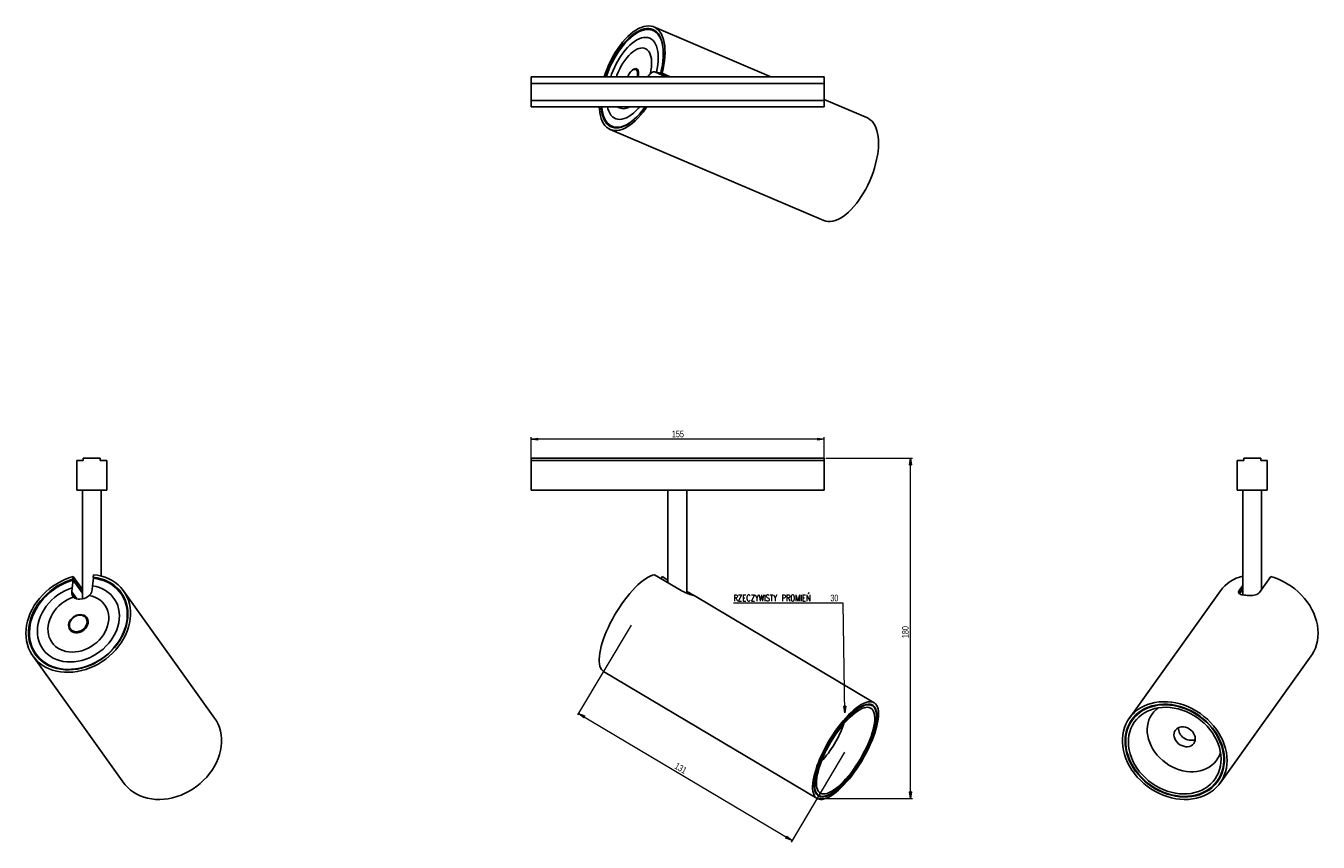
# Model space of a CAD drawing. Header units: millimetres. Extents: x 328 to 1011, y 322 to 754.
import ezdxf

# ---------------------------------------------------------------- set-up
doc = ezdxf.new("R2010")
doc.units = ezdxf.units.MM
doc.styles.add('SLDTEXTSTYLE0', font='TXT', dxfattribs={"width": 0.75})
doc.styles.add('SLDTEXTSTYLE1', font='TXT', dxfattribs={"width": 0.75, "bigfont": 'bigfont'})
doc.dimstyles.new('SLDDIMSTYLE0', dxfattribs={"dimtxt": 3.5, "dimasz": 3.556, "dimexe": 0, "dimexo": 0.0625, "dimgap": 0.875, "dimtad": 1, "dimdec": 0, "dimrnd": 1e-09, "dimzin": 12, "dimdsep": 46, "dimtxsty": 'SLDTEXTSTYLE0', "dimblk1": 'CLOSED', "dimblk2": 'CLOSED', "dimsah": 1, "dimcen": 0.09, "dimadec": 0, "dimazin": 3, "dimtfac": 1, "dimtdec": 0, "dimtofl": 0, "dimtmove": 0, "dimatfit": 3, "dimldrblk": 'CLOSED', "dimfxl": 0, "dimfrac": 2, "dimtolj": 1, "dimtzin": 12, "dimarcsym": 0})
doc.dimstyles.new('SLDDIMSTYLE1', dxfattribs={"dimtxt": 3.5, "dimasz": 3.556, "dimexe": 0, "dimexo": 0.0625, "dimgap": 0.875, "dimtad": 0, "dimtih": 1, "dimtoh": 1, "dimdec": 0, "dimrnd": 1e-09, "dimzin": 12, "dimdsep": 46, "dimtxsty": 'SLDTEXTSTYLE0', "dimblk1": 'CLOSED', "dimblk2": 'CLOSED', "dimsah": 1, "dimcen": 0, "dimadec": 0, "dimazin": 3, "dimtfac": 1, "dimtdec": 0, "dimtofl": 0, "dimtmove": 0, "dimatfit": 3, "dimldrblk": 'CLOSED', "dimfxl": 0, "dimfrac": 2, "dimtolj": 1, "dimtzin": 12, "dimarcsym": 0})

# ---------------------------------------------------------------- blocks, each defined once
blk = doc.blocks.new('_Closed')
at = {"color": 0, "linetype": 'ByBlock', "lineweight": -2}
for p, q in [((-1, 0.166667), (0, 0)), ((-1, 0.166667), (-1, -0.166667)), ((0, 0), (-1, -0.166667)), ((0, 0), (-1, 0))]:
    blk.add_line(p, q, dxfattribs=at)
blk = doc.blocks.new('_D')
at = {"color": 7, "linetype": 'Continuous', "lineweight": 0}
for p, q in [((595.12, 525.34), (595.12, 536.64)), ((750.12, 535.64), (595.12, 535.64)), ((750.12, 525.34), (750.12, 536.64))]:
    blk.add_line(p, q, dxfattribs=at)
at = {"color": 7, "linetype": 'Continuous', "lineweight": 18, "xscale": 3.556, "yscale": 3.556, "rotation": 180.0000000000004}
blk.add_blockref('_Closed', (595.12, 535.64, -15.12), dxfattribs=at)
at = {"color": 7, "linetype": 'Continuous', "lineweight": 18, "xscale": 3.556, "yscale": 3.556}
blk.add_blockref('_Closed', (750.12, 535.64, -15.12), dxfattribs=at)
at = {"color": 7, "linetype": 'Continuous', "lineweight": 18, "insert": (669.61, 540.15), "char_height": 3.5, "attachment_point": 1, "style": 'SLDTEXTSTYLE0'}
blk.add_mtext('155', dxfattribs=at)
blk = doc.blocks.new('_D_1')
at = {"color": 7, "linetype": 'Continuous', "lineweight": 0}
for p, q in [((648.04, 437.31), (619.71, 389.73)), ((620.22, 390.59), (733.15, 323.32)), ((760.98, 370.04), (732.64, 322.46))]:
    blk.add_line(p, q, dxfattribs=at)
at = {"color": 7, "linetype": 'Continuous', "lineweight": 18, "xscale": 3.556, "yscale": 3.556}
for p, rotation in [((620.22, 390.59, -15.12), 149.2197223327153), ((733.15, 323.32, -15.12), 329.2197223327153)]:
    blk.add_blockref('_Closed', p, dxfattribs=dict(at, rotation=rotation))
at = {"color": 7, "linetype": 'Continuous', "lineweight": 18, "insert": (672.46, 364.72), "char_height": 3.5, "attachment_point": 1, "rotation": 329.21972, "style": 'SLDTEXTSTYLE0'}
blk.add_mtext('131', dxfattribs=at)
blk = doc.blocks.new('_D_2')
at = {"color": 7, "linetype": 'Continuous', "lineweight": 0}
for p, q in [((760.19, 448.84), (702.21, 448.84)), ((761.16, 390.8), (760.19, 448.84))]:
    blk.add_line(p, q, dxfattribs=at)
at = {"color": 7, "linetype": 'Continuous', "lineweight": 18, "xscale": 3.556, "yscale": 3.556, "rotation": 270.9504054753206}
blk.add_blockref('_Closed', (761.16, 390.8, 24.1), dxfattribs=at)
at = {"color": 7, "linetype": 'Continuous', "lineweight": 18, "char_height": 3.5, "attachment_point": 1}
for s, insert, style in [('RZECZYWISTY PROMIEŃ', (702.21, 453.36), 'SLDTEXTSTYLE1'), ('30', (753.44, 453.36), 'SLDTEXTSTYLE0')]:
    blk.add_mtext(s, dxfattribs=dict(at, insert=insert, style=style))
blk = doc.blocks.new('_D_3')
at = {"color": 7, "linetype": 'Continuous', "lineweight": 0}
for p, q in [((751.12, 525.64), (796.83, 525.64)), ((795.83, 345.55), (795.83, 525.64)), ((747.39, 345.55), (796.83, 345.55))]:
    blk.add_line(p, q, dxfattribs=at)
at = {"color": 7, "linetype": 'Continuous', "lineweight": 18, "xscale": 3.556, "yscale": 3.556}
for p, rotation in [((795.83, 525.64, -15.12), 90.0000000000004), ((795.83, 345.55, -15.12), 270.0000000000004)]:
    blk.add_blockref('_Closed', p, dxfattribs=dict(at, rotation=rotation))
at = {"color": 7, "linetype": 'Continuous', "lineweight": 18, "insert": (791.32, 430.39), "char_height": 3.5, "attachment_point": 1, "rotation": 90, "style": 'SLDTEXTSTYLE0'}
blk.add_mtext('180', dxfattribs=at)

msp = doc.modelspace()

# ---------------------------------------------------------------- linework, layer by layer
at = {"color": 7, "linetype": 'Continuous', "lineweight": 25}
for p, q in [((721.88, 727.35), (660.13, 753.7)), ((661.52, 751.01), (659.59, 751.84)), ((750.12, 727.35), (595.12, 727.35)), ((595.12, 723.85), (595.12, 727.35)), ((661.49, 729.73), (660.51, 729.89)), ((663.68, 729.3), (661.49, 729.73)), ((664.42, 729.21), (663.68, 729.35)), ((663.68, 729.35), (668.36, 727.35)), ((668.25, 727.35), (663.68, 729.3)), ((664.42, 729.21), (668.75, 727.35)), ((750.12, 723.85), (750.12, 727.35)), ((750.12, 723.85), (595.12, 723.85)), ((595.12, 714.85), (595.12, 723.85)), ((750.12, 714.85), (750.12, 723.85)), ((750.12, 714.85), (595.12, 714.85)), ((595.12, 711.35), (595.12, 714.85)), ((750.12, 711.35), (595.12, 711.35)), ((773.06, 705.52), (750.12, 715.3)), ((750.12, 711.35), (750.12, 714.85)), ((636.98, 699.43), (749.91, 651.25)), ((637.94, 701.11), (639.88, 700.28)), ((354.74, 524.34), (354.74, 508.64)), ((358.24, 524.34), (354.74, 524.34)), ((358.24, 525.64), (358.24, 524.34)), ((367.24, 525.64), (358.24, 525.64)), ((367.24, 524.34), (367.24, 525.64)), ((370.74, 524.34), (367.24, 524.34)), ((370.74, 508.64), (370.74, 524.34)), ((750.12, 525.64), (595.12, 525.64)), ((595.12, 524.34), (595.12, 525.64)), ((750.12, 524.34), (595.12, 524.34)), ((595.12, 508.64), (595.12, 524.34)), ((750.12, 524.34), (750.12, 525.64)), ((750.12, 508.64), (750.12, 524.34)), ((968.59, 524.34), (972.09, 524.34)), ((968.59, 508.64), (968.59, 524.34)), ((972.09, 524.34), (972.09, 525.64)), ((972.09, 525.64), (981.09, 525.64)), ((981.09, 525.64), (981.09, 524.34)), ((981.09, 524.34), (984.59, 524.34)), ((984.59, 524.34), (984.59, 508.64)), ((354.74, 508.64), (370.74, 508.64)), ((357.74, 508.64), (357.74, 451.2)), ((367.74, 463.21), (367.74, 508.64)), ((750.12, 508.64), (595.12, 508.64)), ((667.52, 508.64), (667.52, 459.71)), ((677.52, 454.11), (677.52, 508.64)), ((984.59, 508.64), (968.59, 508.64)), ((971.59, 508.64), (971.59, 453.29)), ((981.59, 456.13), (981.59, 508.64)), ((352.8, 461.06), (352.36, 457.07)), ((352.89, 462.9), (352.75, 461.56)), ((352.75, 461.56), (357.74, 454.59)), ((357.74, 454.15), (352.8, 461.06)), ((352.89, 462.9), (357.74, 456.13)), ((362.95, 455.9), (363.11, 458.09)), ((363.11, 458.09), (363.54, 462.08)), ((363.49, 462.59), (363.63, 463.92)), ((363.88, 462.05), (363.49, 462.59)), ((674.56, 455.51), (660.44, 463.92)), ((664.42, 462.9), (663.86, 461.89)), ((664.42, 462.9), (667.52, 461.05)), ((969.67, 455.51), (971.59, 458.19)), ((986.44, 462.9), (980.42, 454.49)), ((352.36, 457.07), (352.21, 454.88)), ((380.23, 451.04), (378.04, 454.1)), ((427.7, 388.08), (379.52, 455.34)), ((677.52, 455.09), (678.53, 454.49)), ((776.58, 396.24), (681.33, 452.98)), ((959.81, 455.34), (911.63, 388.08)), ((969.67, 455.51), (969.82, 454.18)), ((969.82, 454.18), (971.59, 456.65)), ((971.59, 456.21), (969.86, 453.8)), ((356.34, 451.06), (357.74, 451.2)), ((331.55, 420.99), (379.73, 353.72)), ((333.2, 421.99), (335.4, 418.92)), ((959.6, 353.72), (1007.78, 420.99)), ((633.46, 412.82), (746.39, 345.55)), ((775.62, 394.63), (774.27, 395.44)), ((915.31, 389.98), (913.16, 386.98)), ((958.07, 354.81), (960.22, 357.81)), ((746, 347.97), (747.35, 347.17))]:
    msp.add_line(p, q, dxfattribs=at)
at = {"color": 8, "linetype": 'Continuous', "lineweight": 25}
for p, q in [((660.51, 729.89), (666.45, 727.35)), ((352.21, 454.88), (354.88, 451.15)), ((678.53, 454.49), (678.19, 453.86))]:
    msp.add_line(p, q, dxfattribs=at)
at = {"color": 7, "linetype": 'Continuous', "lineweight": 25, "flags": 128}
for points in [[(664.42, 729.21), (664.95, 731.45), (665.38, 733.66), (665.7, 735.83), (665.9, 737.93), (665.99, 739.95), (665.96, 741.89), (665.81, 743.73), (665.55, 745.44), (665.17, 747.04), (664.68, 748.49), (664.09, 749.8), (663.39, 750.96), (662.59, 751.95), (661.7, 752.77), (660.72, 753.41), (659.66, 753.88), (658.52, 754.16), (657.32, 754.26), (656.06, 754.17), (654.74, 753.9), (653.39, 753.45), (652.01, 752.81), (650.6, 752), (649.18, 751.02), (647.75, 749.88), (646.33, 748.58), (644.92, 747.13), (643.54, 745.55), (642.19, 743.84), (640.89, 742.01), (639.63, 740.08), (638.44, 738.06), (637.31, 735.96), (636.26, 733.8), (635.29, 731.59), (634.41, 729.35), (633.72, 727.35)], [(663.68, 729.35), (664.19, 731.53), (664.59, 733.67), (664.88, 735.77), (665.05, 737.8), (665.11, 739.75), (665.04, 741.61), (664.87, 743.36), (664.58, 745), (664.17, 746.5), (663.66, 747.87), (663.04, 749.08), (662.32, 750.14), (661.5, 751.03), (660.59, 751.75), (659.6, 752.29), (658.53, 752.65), (657.39, 752.83), (656.19, 752.83), (654.93, 752.64), (653.63, 752.26), (652.29, 751.71), (650.93, 750.98), (649.55, 750.07), (648.16, 749.01), (646.78, 747.78), (645.41, 746.41), (644.06, 744.89), (642.74, 743.25), (641.46, 741.49), (640.23, 739.62), (639.06, 737.67), (637.96, 735.63), (636.94, 733.53), (635.99, 731.39), (635.13, 729.2), (634.48, 727.35)], [(664.46, 732.89), (664.58, 733.61), (664.86, 735.7), (665.02, 737.72), (665.06, 739.66), (664.99, 741.5), (664.8, 743.24), (664.49, 744.85), (664.07, 746.33), (663.54, 747.67), (662.91, 748.86), (662.17, 749.88), (661.33, 750.74), (660.41, 751.42), (659.4, 751.92), (658.31, 752.23), (657.15, 752.36), (655.94, 752.31), (654.67, 752.06), (653.36, 751.64), (652.02, 751.03), (650.65, 750.24), (649.27, 749.28), (647.88, 748.16), (646.51, 746.88), (645.14, 745.46), (643.81, 743.89), (642.51, 742.2), (641.25, 740.4), (640.05, 738.5), (638.92, 736.51), (637.85, 734.45), (636.86, 732.33), (635.96, 730.17), (635.15, 727.98), (634.94, 727.35)], [(661.49, 729.73), (661.89, 731.72), (662.19, 733.66), (662.37, 735.53), (662.43, 737.33), (662.37, 739.03), (662.19, 740.62), (661.9, 742.09), (661.49, 743.43), (660.97, 744.62), (660.35, 745.65), (659.62, 746.51), (658.8, 747.2), (657.9, 747.71), (656.91, 748.04), (655.85, 748.17), (654.73, 748.12), (653.56, 747.88), (652.35, 747.46), (651.11, 746.85), (649.85, 746.07), (648.57, 745.11), (647.3, 744), (646.05, 742.73), (644.81, 741.32), (643.61, 739.78), (642.45, 738.13), (641.35, 736.37), (640.32, 734.53), (639.35, 732.62), (638.47, 730.66), (637.68, 728.65), (637.22, 727.35)], [(658.22, 729.01), (658.55, 730.69), (658.78, 732.32), (658.88, 733.88), (658.87, 735.36), (658.75, 736.74), (658.51, 738), (658.16, 739.13), (657.71, 740.12), (657.15, 740.95), (656.5, 741.62), (655.76, 742.11), (654.94, 742.42), (654.05, 742.56), (653.1, 742.51), (652.09, 742.28), (651.06, 741.87), (649.99, 741.28), (648.91, 740.52), (647.83, 739.61), (646.76, 738.54), (645.72, 737.34), (644.71, 736.01), (643.74, 734.58), (642.83, 733.05), (641.99, 731.45), (641.23, 729.79), (640.55, 728.09), (640.29, 727.35)], [(651.81, 727.35), (651.83, 727.42), (651.98, 728.37), (652.01, 729.24), (651.93, 730.02), (651.73, 730.66), (651.42, 731.16), (651.02, 731.49), (650.54, 731.63), (649.99, 731.59), (649.4, 731.36), (648.78, 730.96), (648.17, 730.39), (647.57, 729.69), (647.02, 728.87), (646.54, 727.96), (646.27, 727.35)], [(651.33, 727.35), (651.36, 727.51), (651.49, 728.42), (651.5, 729.25), (651.39, 729.97), (651.16, 730.55), (650.83, 730.97), (650.4, 731.2), (649.9, 731.25), (649.34, 731.11), (648.75, 730.78), (648.16, 730.27), (647.58, 729.62), (647.03, 728.84), (646.56, 727.97), (646.28, 727.35)], [(631.15, 711.35), (631.23, 710.12), (631.45, 708.35), (631.78, 706.71), (632.22, 705.19), (632.77, 703.83), (633.43, 702.61), (634.19, 701.55), (635.05, 700.66), (636, 699.95), (637.03, 699.41), (638.13, 699.05), (639.31, 698.88), (640.55, 698.9), (641.84, 699.09), (643.18, 699.48), (644.55, 700.04), (645.95, 700.78), (647.37, 701.69), (648.8, 702.77), (650.22, 704.01), (651.63, 705.4), (653.02, 706.93), (654.39, 708.6), (655.71, 710.38), (656.38, 711.35)], [(632.08, 711.35), (632.15, 710.57), (632.39, 708.88), (632.74, 707.31), (633.2, 705.88), (633.77, 704.59), (634.44, 703.46), (635.22, 702.49), (636.08, 701.69), (637.04, 701.06), (638.07, 700.62), (639.18, 700.35), (640.36, 700.27), (641.59, 700.38), (642.87, 700.67), (644.19, 701.14), (645.55, 701.79), (646.92, 702.61), (648.3, 703.6), (649.69, 704.76), (651.07, 706.06), (652.43, 707.51), (653.76, 709.1), (655.06, 710.8), (655.45, 711.35)], [(632.55, 711.35), (632.74, 709.66), (633.05, 708.05), (633.47, 706.58), (634, 705.24), (634.64, 704.06), (635.38, 703.04), (636.22, 702.19), (637.15, 701.52), (638.16, 701.02), (639.25, 700.71), (640.41, 700.59), (641.63, 700.65), (642.89, 700.9), (644.21, 701.33), (645.55, 701.94), (646.92, 702.73), (648.3, 703.7), (649.68, 704.82), (651.06, 706.1), (652.42, 707.53), (653.76, 709.1), (654.99, 710.71)], [(635.52, 711.35), (635.74, 710.43), (636.19, 709.14), (636.74, 708), (637.39, 707.02), (638.15, 706.21), (638.99, 705.57), (639.93, 705.12), (640.93, 704.85), (642.01, 704.77), (643.14, 704.88), (644.33, 705.17), (645.55, 705.66), (646.8, 706.32), (648.07, 707.15), (649.34, 708.16), (650.61, 709.32), (651.86, 710.63), (652.49, 711.35)], [(749.91, 651.25), (751.01, 650.89), (752.18, 650.7), (753.41, 650.71), (754.7, 650.9), (756.03, 651.27), (757.4, 651.82), (758.79, 652.54), (760.2, 653.44), (761.62, 654.51), (763.05, 655.73), (764.46, 657.11), (765.85, 658.62), (767.21, 660.27), (768.53, 662.04), (769.81, 663.92), (771.03, 665.89), (772.19, 667.95), (773.27, 670.07), (774.28, 672.25), (775.2, 674.48), (776.04, 676.72), (776.77, 678.98), (777.4, 681.24), (777.93, 683.48), (778.35, 685.68), (778.65, 687.83), (778.85, 689.92), (778.92, 691.94), (778.88, 693.86), (778.73, 695.68), (778.46, 697.39), (778.07, 698.96), (777.58, 700.41), (776.98, 701.7), (776.27, 702.84), (775.47, 703.82), (774.57, 704.63), (773.59, 705.26), (773.06, 705.52)], [(352.89, 462.9), (350.65, 462.2), (348.44, 461.33), (346.27, 460.31), (344.17, 459.15), (342.14, 457.84), (340.21, 456.4), (338.37, 454.84), (336.65, 453.17), (335.06, 451.4), (333.6, 449.53), (332.29, 447.6), (331.14, 445.6), (330.15, 443.55), (329.33, 441.46), (328.68, 439.35), (328.22, 437.24), (327.93, 435.13), (327.84, 433.04), (327.92, 430.98), (328.19, 428.97), (328.65, 427.03), (329.28, 425.16), (330.09, 423.37), (331.07, 421.69), (332.22, 420.11), (333.52, 418.66), (334.96, 417.34), (336.55, 416.15), (338.26, 415.11), (340.09, 414.23), (342.02, 413.51), (344.04, 412.95), (346.14, 412.56), (348.3, 412.34), (350.51, 412.3), (352.75, 412.43), (355.01, 412.73), (357.28, 413.2), (359.53, 413.84), (361.76, 414.64), (363.94, 415.6), (366.07, 416.7), (368.13, 417.96), (370.1, 419.34), (371.98, 420.86), (373.75, 422.49), (375.39, 424.22), (376.9, 426.05), (378.27, 427.96), (379.49, 429.94), (380.54, 431.97), (381.43, 434.04), (382.15, 436.14), (382.69, 438.26), (383.04, 440.37), (383.21, 442.47), (383.2, 444.54), (383, 446.57), (382.62, 448.54), (382.06, 450.44), (381.32, 452.26), (380.4, 453.99), (379.32, 455.61), (378.09, 457.11), (376.7, 458.49), (375.16, 459.73), (373.5, 460.83), (371.72, 461.77), (369.83, 462.56), (367.84, 463.18), (365.77, 463.64), (363.63, 463.92)], [(352.75, 461.56), (350.57, 460.86), (348.42, 459.99), (346.33, 458.97), (344.3, 457.81), (342.35, 456.5), (340.49, 455.07), (338.74, 453.52), (337.1, 451.86), (335.6, 450.11), (334.23, 448.27), (333.02, 446.36), (331.96, 444.39), (331.07, 442.38), (330.35, 440.34), (329.8, 438.28), (329.44, 436.22), (329.26, 434.18), (329.27, 432.17), (329.46, 430.19), (329.83, 428.27), (330.39, 426.43), (331.12, 424.66), (332.02, 422.99), (333.09, 421.43), (334.32, 419.98), (335.69, 418.66), (337.21, 417.48), (338.85, 416.45), (340.61, 415.56), (342.47, 414.84), (344.43, 414.28), (346.47, 413.89), (348.56, 413.66), (350.71, 413.61), (352.89, 413.74), (355.09, 414.03), (357.3, 414.5), (359.49, 415.13), (361.65, 415.92), (363.77, 416.87), (365.83, 417.96), (367.82, 419.2), (369.72, 420.58), (371.53, 422.07), (373.22, 423.68), (374.79, 425.4), (376.22, 427.2), (377.5, 429.08), (378.64, 431.02), (379.61, 433.01), (380.41, 435.04), (381.03, 437.09), (381.48, 439.15), (381.74, 441.2), (381.82, 443.23), (381.72, 445.23), (381.43, 447.17), (380.96, 449.05), (380.31, 450.86), (379.49, 452.57), (378.49, 454.19), (377.34, 455.69), (376.04, 457.07), (374.59, 458.32), (373, 459.42), (371.29, 460.38), (369.48, 461.18), (367.56, 461.81), (365.56, 462.28), (363.49, 462.59)], [(352.8, 461.06), (350.62, 460.35), (348.48, 459.48), (346.4, 458.45), (344.38, 457.27), (342.44, 455.96), (340.59, 454.52), (338.86, 452.95), (337.25, 451.28), (335.76, 449.52), (334.43, 447.67), (333.24, 445.75), (332.22, 443.78), (331.36, 441.77), (330.68, 439.72), (330.18, 437.67), (329.87, 435.62), (329.74, 433.59), (329.79, 431.58), (330.03, 429.63), (330.46, 427.74), (331.07, 425.92), (331.86, 424.18), (332.81, 422.55), (333.94, 421.03), (335.22, 419.63), (336.64, 418.37), (338.2, 417.25), (339.89, 416.27), (341.69, 415.46), (343.6, 414.81), (345.59, 414.32), (347.65, 414.01), (349.77, 413.87), (351.93, 413.9), (354.12, 414.11), (356.32, 414.49), (358.51, 415.04), (360.68, 415.76), (362.82, 416.64), (364.91, 417.67), (366.92, 418.85), (368.86, 420.16), (370.7, 421.61), (372.43, 423.18), (374.04, 424.85), (375.52, 426.62), (376.85, 428.47), (378.04, 430.39), (379.05, 432.36), (379.9, 434.38), (380.58, 436.42), (381.07, 438.47), (381.39, 440.52), (381.51, 442.56), (381.45, 444.56), (381.2, 446.51), (380.77, 448.4), (380.15, 450.22), (379.36, 451.95), (378.4, 453.58), (377.27, 455.09), (375.99, 456.49), (374.56, 457.75), (373, 458.87), (371.3, 459.84), (369.5, 460.65), (367.59, 461.3), (365.6, 461.78), (363.54, 462.08)], [(352.36, 457.07), (350.38, 456.33), (348.44, 455.44), (346.57, 454.39), (344.77, 453.2), (343.07, 451.89), (341.47, 450.45), (340, 448.9), (338.67, 447.26), (337.48, 445.54), (336.45, 443.75), (335.59, 441.92), (334.9, 440.05), (334.39, 438.16), (334.06, 436.27), (333.92, 434.4), (333.97, 432.56), (334.21, 430.77), (334.64, 429.04), (335.24, 427.38), (336.03, 425.83), (336.98, 424.37), (338.1, 423.04), (339.37, 421.83), (340.78, 420.77), (342.32, 419.86), (343.97, 419.1), (345.72, 418.51), (347.57, 418.09), (349.48, 417.84), (351.44, 417.77), (353.44, 417.87), (355.46, 418.15), (357.48, 418.61), (359.49, 419.23), (361.46, 420.01), (363.38, 420.95), (365.23, 422.04), (367, 423.27), (368.67, 424.62), (370.23, 426.1), (371.66, 427.67), (372.95, 429.34), (374.1, 431.08), (375.08, 432.89), (375.89, 434.73), (376.52, 436.61), (376.98, 438.5), (377.24, 440.38), (377.33, 442.25), (377.22, 444.08), (376.92, 445.85), (376.44, 447.56), (375.78, 449.18), (374.94, 450.71), (373.94, 452.13), (372.78, 453.43), (371.46, 454.59), (370.01, 455.61), (368.44, 456.47), (366.75, 457.18), (364.97, 457.72), (363.11, 458.09)], [(633.46, 412.82), (632.94, 413.2), (632.36, 413.84), (631.89, 414.64), (631.52, 415.6), (631.28, 416.7), (631.14, 417.96), (631.13, 419.34), (631.23, 420.86), (631.45, 422.49), (631.78, 424.22), (632.22, 426.05), (632.77, 427.96), (633.43, 429.94), (634.19, 431.97), (635.05, 434.04), (636, 436.14), (637.03, 438.26), (638.13, 440.37), (639.31, 442.47), (640.55, 444.54), (641.84, 446.57), (643.18, 448.54), (644.55, 450.44), (645.95, 452.26), (647.37, 453.99), (648.8, 455.61), (650.22, 457.11), (651.63, 458.49), (653.02, 459.73), (654.39, 460.83), (655.71, 461.77), (656.99, 462.56), (658.2, 463.18), (659.36, 463.64), (660.44, 463.92)], [(986.44, 462.9), (988.68, 462.2), (990.9, 461.33), (993.06, 460.31), (995.16, 459.15), (997.19, 457.84), (999.13, 456.4), (1000.96, 454.84), (1002.68, 453.17), (1004.27, 451.4), (1005.73, 449.53), (1007.04, 447.6), (1008.19, 445.6), (1009.18, 443.55), (1010, 441.46), (1010.65, 439.35), (1011.11, 437.24), (1011.4, 435.13), (1011.49, 433.04), (1011.41, 430.98), (1011.14, 428.97), (1010.68, 427.03), (1010.05, 425.16), (1009.24, 423.37), (1008.26, 421.69), (1007.78, 420.99)], [(353.09, 452.11), (351.41, 451.46), (349.78, 450.66), (348.22, 449.72), (346.74, 448.65), (345.36, 447.45), (344.1, 446.15), (342.96, 444.76), (341.98, 443.29), (341.15, 441.75), (340.48, 440.18), (339.99, 438.58), (339.67, 436.98), (339.54, 435.39), (339.59, 433.83), (339.82, 432.31), (340.23, 430.87), (340.82, 429.5), (341.57, 428.23), (342.49, 427.07), (343.56, 426.04), (344.76, 425.15), (346.09, 424.4), (347.52, 423.8), (349.05, 423.37), (350.65, 423.11), (352.31, 423.01), (354.01, 423.09), (355.72, 423.34), (357.44, 423.75), (359.13, 424.33), (360.78, 425.07), (362.38, 425.95), (363.89, 426.97), (365.32, 428.11), (366.63, 429.37), (367.82, 430.73), (368.87, 432.17), (369.77, 433.68), (370.5, 435.23), (371.07, 436.82), (371.46, 438.43), (371.67, 440.03), (371.7, 441.6), (371.55, 443.14), (371.21, 444.62), (370.7, 446.02), (370.01, 447.33), (369.16, 448.54), (368.16, 449.62), (367.01, 450.58), (365.74, 451.39), (364.34, 452.05), (362.85, 452.55), (361.28, 452.89)], [(355.1, 433.24), (356.09, 433.42), (357.05, 433.77), (357.96, 434.27), (358.79, 434.91), (359.51, 435.66), (360.08, 436.49), (360.49, 437.39), (360.73, 438.3), (360.78, 439.21), (360.65, 440.07), (360.33, 440.87), (359.84, 441.55), (359.21, 442.12), (358.44, 442.53), (357.57, 442.78), (356.63, 442.87), (355.65, 442.77), (354.67, 442.51), (353.73, 442.08), (352.85, 441.51), (352.08, 440.82), (351.43, 440.02), (350.94, 439.15), (350.61, 438.24), (350.47, 437.33), (350.51, 436.44), (350.73, 435.6), (351.14, 434.86), (351.7, 434.23), (352.41, 433.74), (353.23, 433.41), (354.14, 433.24), (355.1, 433.24)], [(355.06, 433.8), (356.01, 433.98), (356.94, 434.33), (357.81, 434.84), (358.59, 435.48), (359.25, 436.24), (359.75, 437.07), (360.08, 437.95), (360.22, 438.83), (360.17, 439.69), (359.93, 440.49), (359.52, 441.19), (358.93, 441.77), (358.21, 442.2), (357.38, 442.46), (356.48, 442.55), (355.53, 442.46), (354.59, 442.2), (353.68, 441.77), (352.85, 441.19), (352.13, 440.49), (351.55, 439.69), (351.13, 438.83), (350.89, 437.94), (350.85, 437.07), (350.99, 436.23), (351.32, 435.48), (351.82, 434.84), (352.48, 434.33), (353.26, 433.98), (354.13, 433.8), (355.06, 433.8)], [(747.34, 345.16), (746.56, 345.46), (745.88, 345.93), (745.29, 346.56), (744.82, 347.36), (744.46, 348.31), (744.21, 349.42), (744.08, 350.66), (744.06, 352.05), (744.16, 353.55), (744.37, 355.17), (744.7, 356.9), (745.14, 358.72), (745.69, 360.62), (746.34, 362.59), (747.09, 364.62), (747.94, 366.68), (748.88, 368.78), (749.91, 370.89), (751.01, 373), (752.18, 375.09), (753.41, 377.16), (754.7, 379.18), (756.03, 381.15), (757.4, 383.06), (758.79, 384.88), (760.2, 386.6), (761.62, 388.23), (763.05, 389.74), (764.46, 391.12), (765.85, 392.37), (767.21, 393.47), (768.53, 394.43), (769.81, 395.23), (771.03, 395.86), (772.19, 396.33), (773.27, 396.63), (774.28, 396.76), (775.2, 396.72), (776.04, 396.51), (776.77, 396.12), (777.4, 395.57), (777.93, 394.86), (778.35, 393.98), (778.65, 392.95), (778.85, 391.77), (778.92, 390.46), (778.88, 389.01), (778.73, 387.45), (778.46, 385.77), (778.07, 384), (777.58, 382.13), (776.98, 380.2), (776.27, 378.2), (775.47, 376.15), (774.57, 374.07), (773.59, 371.97), (772.53, 369.85), (771.39, 367.75), (770.19, 365.67), (768.93, 363.62), (767.62, 361.62), (766.27, 359.68), (764.89, 357.82), (763.48, 356.04), (762.06, 354.37), (760.64, 352.8), (759.22, 351.35), (757.82, 350.04), (756.44, 348.86), (755.1, 347.83), (753.8, 346.95), (752.55, 346.23), (751.36, 345.68), (750.24, 345.29), (749.19, 345.08), (748.22, 345.03), (747.34, 345.16)], [(938.4, 345.16), (936.14, 345.46), (933.88, 345.93), (931.64, 346.56), (929.42, 347.36), (927.24, 348.31), (925.11, 349.42), (923.06, 350.66), (921.09, 352.05), (919.21, 353.55), (917.45, 355.17), (915.8, 356.9), (914.29, 358.72), (912.92, 360.62), (911.7, 362.59), (910.64, 364.62), (909.75, 366.68), (909.03, 368.78), (908.48, 370.89), (908.12, 373), (907.94, 375.09), (907.94, 377.16), (908.13, 379.18), (908.5, 381.15), (909.05, 383.06), (909.78, 384.88), (910.68, 386.6), (911.74, 388.23), (912.97, 389.74), (914.34, 391.12), (915.86, 392.37), (917.51, 393.47), (919.27, 394.43), (921.15, 395.23), (923.12, 395.86), (925.18, 396.33), (927.31, 396.63), (929.49, 396.76), (931.71, 396.72), (933.96, 396.51), (936.22, 396.12), (938.47, 395.57), (940.71, 394.86), (942.91, 393.98), (945.07, 392.95), (947.16, 391.77), (949.17, 390.46), (951.09, 389.01), (952.91, 387.45), (954.62, 385.77), (956.2, 384), (957.64, 382.13), (958.94, 380.2), (960.08, 378.2), (961.05, 376.15), (961.86, 374.07), (962.5, 371.97), (962.95, 369.85), (963.22, 367.75), (963.31, 365.67), (963.22, 363.62), (962.94, 361.62), (962.48, 359.68), (961.84, 357.82), (961.02, 356.04), (960.04, 354.37), (958.9, 352.8), (957.6, 351.35), (956.15, 350.04), (954.56, 348.86), (952.86, 347.83), (951.03, 346.95), (949.1, 346.23), (947.09, 345.68), (944.99, 345.29), (942.84, 345.08), (940.64, 345.03), (938.4, 345.16)], [(748.06, 346.47), (747.3, 346.76), (746.64, 347.23), (746.08, 347.86), (745.63, 348.65), (745.29, 349.59), (745.06, 350.69), (744.95, 351.93), (744.96, 353.3), (745.08, 354.79), (745.31, 356.4), (745.66, 358.11), (746.12, 359.91), (746.69, 361.79), (747.37, 363.73), (748.14, 365.72), (749, 367.74), (749.95, 369.79), (750.99, 371.85), (752.09, 373.9), (753.27, 375.93), (754.5, 377.92), (755.78, 379.87), (757.1, 381.75), (758.45, 383.55), (759.82, 385.27), (761.2, 386.89), (762.59, 388.39), (763.97, 389.77), (765.33, 391.02), (766.66, 392.13), (767.96, 393.08), (769.21, 393.89), (770.41, 394.53), (771.54, 395.01), (772.61, 395.31), (773.59, 395.45), (774.5, 395.41), (775.31, 395.2), (776.02, 394.82), (776.63, 394.28), (777.14, 393.57), (777.53, 392.7), (777.82, 391.67), (777.98, 390.51), (778.04, 389.2), (777.97, 387.76), (777.79, 386.21), (777.5, 384.55), (777.1, 382.8), (776.58, 380.96), (775.96, 379.05), (775.24, 377.08), (774.42, 375.07), (773.51, 373.03), (772.51, 370.98), (771.44, 368.92), (770.3, 366.88), (769.1, 364.87), (767.84, 362.9), (766.54, 360.98), (765.21, 359.14), (763.84, 357.37), (762.46, 355.71), (761.08, 354.15), (759.7, 352.7), (758.33, 351.39), (756.98, 350.21), (755.66, 349.17), (754.39, 348.29), (753.16, 347.57), (751.99, 347.01), (750.89, 346.62), (749.87, 346.4), (748.92, 346.35), (748.06, 346.47)], [(774.73, 395), (773.87, 395.12), (772.93, 395.07), (771.9, 394.84), (770.8, 394.44), (769.62, 393.87), (768.39, 393.14), (767.12, 392.24), (765.8, 391.19), (764.44, 390), (763.07, 388.67), (761.69, 387.2), (760.3, 385.63), (758.93, 383.94), (757.57, 382.16), (756.24, 380.3), (754.95, 378.38), (753.7, 376.4), (752.51, 374.38), (751.39, 372.33), (750.34, 370.27), (749.37, 368.22), (748.48, 366.19), (747.69, 364.19), (747, 362.24), (746.41, 360.35), (745.94, 358.54), (745.57, 356.82), (745.32, 355.2), (745.19, 353.69), (745.17, 352.31), (745.27, 351.06), (745.49, 349.95), (745.82, 348.99), (746.27, 348.19), (746.82, 347.56), (747.48, 347.09), (748.24, 346.8), (749.1, 346.68), (750.05, 346.73), (751.08, 346.96), (752.18, 347.36), (753.35, 347.92), (754.58, 348.66), (755.86, 349.55), (757.18, 350.6), (758.53, 351.8), (759.9, 353.13), (761.29, 354.59), (762.67, 356.17), (764.05, 357.85), (765.41, 359.63), (766.74, 361.49), (768.03, 363.42), (769.28, 365.4), (770.46, 367.42), (771.59, 369.47), (772.64, 371.52), (773.61, 373.58), (774.49, 375.61), (775.28, 377.61), (775.98, 379.56), (776.56, 381.44), (777.04, 383.26), (777.4, 384.98), (777.66, 386.6), (777.79, 388.11), (777.81, 389.49), (777.71, 390.74), (777.49, 391.85), (777.16, 392.81), (776.71, 393.6), (776.16, 394.24), (775.49, 394.7), (774.73, 395)], [(774.01, 393.69), (773.18, 393.81), (772.26, 393.75), (771.25, 393.52), (770.17, 393.11), (769.02, 392.54), (767.82, 391.8), (766.57, 390.9), (765.28, 389.85), (763.96, 388.66), (762.62, 387.33), (761.28, 385.87), (759.93, 384.31), (758.6, 382.64), (757.29, 380.88), (756.01, 379.04), (754.77, 377.14), (753.59, 375.2), (752.46, 373.22), (751.4, 371.23), (750.42, 369.23), (749.53, 367.24), (748.72, 365.29), (748.01, 363.37), (747.41, 361.51), (746.91, 359.73), (746.52, 358.03), (746.25, 356.42), (746.09, 354.93), (746.05, 353.56), (746.13, 352.32), (746.32, 351.22), (746.63, 350.27), (747.05, 349.48), (747.59, 348.86), (748.22, 348.39), (748.96, 348.11), (749.8, 347.99), (750.72, 348.05), (751.73, 348.28), (752.81, 348.69), (753.95, 349.26), (755.15, 350), (756.41, 350.9), (757.7, 351.95), (759.02, 353.14), (760.35, 354.47), (761.7, 355.92), (763.04, 357.49), (764.38, 359.16), (765.69, 360.92), (766.97, 362.76), (768.2, 364.65), (769.39, 366.6), (770.52, 368.58), (771.57, 370.57), (772.55, 372.57), (773.45, 374.55), (774.26, 376.51), (774.96, 378.43), (775.57, 380.28), (776.07, 382.07), (776.46, 383.77), (776.73, 385.37), (776.89, 386.87), (776.93, 388.24), (776.85, 389.48), (776.66, 390.57), (776.35, 391.52), (775.92, 392.31), (775.39, 392.94), (774.75, 393.4), (774.01, 393.69)], [(938.26, 346.47), (936.06, 346.76), (933.86, 347.23), (931.67, 347.86), (929.51, 348.65), (927.39, 349.59), (925.33, 350.69), (923.34, 351.93), (921.44, 353.3), (919.64, 354.79), (917.94, 356.4), (916.38, 358.11), (914.95, 359.91), (913.66, 361.79), (912.53, 363.73), (911.56, 365.72), (910.75, 367.74), (910.13, 369.79), (909.68, 371.85), (909.41, 373.9), (909.33, 375.93), (909.43, 377.92), (909.71, 379.87), (910.18, 381.75), (910.82, 383.55), (911.64, 385.27), (912.63, 386.89), (913.78, 388.39), (915.08, 389.77), (916.52, 391.02), (918.1, 392.13), (919.81, 393.08), (921.62, 393.89), (923.53, 394.53), (925.53, 395.01), (927.59, 395.31), (929.72, 395.45), (931.88, 395.41), (934.07, 395.2), (936.27, 394.82), (938.47, 394.28), (940.65, 393.57), (942.79, 392.7), (944.88, 391.67), (946.91, 390.51), (948.85, 389.2), (950.71, 387.76), (952.46, 386.21), (954.09, 384.55), (955.59, 382.8), (956.95, 380.96), (958.16, 379.05), (959.21, 377.08), (960.1, 375.07), (960.81, 373.03), (961.35, 370.98), (961.71, 368.92), (961.89, 366.88), (961.88, 364.87), (961.68, 362.9), (961.31, 360.98), (960.75, 359.14), (960.02, 357.37), (959.12, 355.71), (958.05, 354.15), (956.82, 352.7), (955.45, 351.39), (953.93, 350.21), (952.29, 349.17), (950.53, 348.29), (948.67, 347.57), (946.71, 347.01), (944.68, 346.62), (942.58, 346.4), (940.44, 346.35), (938.26, 346.47)], [(933.01, 395), (930.83, 395.12), (928.69, 395.07), (926.59, 394.84), (924.56, 394.44), (922.61, 393.87), (920.76, 393.14), (919.01, 392.24), (917.38, 391.19), (915.88, 390), (914.52, 388.67), (913.32, 387.2), (912.28, 385.63), (911.4, 383.94), (910.7, 382.16), (910.18, 380.3), (909.84, 378.38), (909.69, 376.4), (909.72, 374.38), (909.94, 372.33), (910.35, 370.27), (910.94, 368.22), (911.7, 366.19), (912.64, 364.19), (913.75, 362.24), (915.01, 360.35), (916.42, 358.54), (917.97, 356.82), (919.64, 355.2), (921.43, 353.69), (923.32, 352.31), (925.31, 351.06), (927.36, 349.95), (929.48, 348.99), (931.63, 348.19), (933.82, 347.56), (936.02, 347.09), (938.22, 346.8), (940.4, 346.68), (942.54, 346.73), (944.64, 346.96), (946.67, 347.36), (948.62, 347.92), (950.48, 348.66), (952.22, 349.55), (953.85, 350.6), (955.35, 351.8), (956.71, 353.13), (957.91, 354.59), (958.96, 356.17), (959.83, 357.85), (960.53, 359.63), (961.05, 361.49), (961.39, 363.42), (961.54, 365.4), (961.51, 367.42), (961.29, 369.47), (960.88, 371.52), (960.29, 373.58), (959.53, 375.61), (958.59, 377.61), (957.48, 379.56), (956.22, 381.44), (954.81, 383.26), (953.27, 384.98), (951.59, 386.6), (949.8, 388.11), (947.91, 389.49), (945.93, 390.74), (943.87, 391.85), (941.76, 392.81), (939.6, 393.6), (937.41, 394.24), (935.21, 394.7), (933.01, 395)], [(933.15, 393.69), (931.03, 393.81), (928.95, 393.75), (926.92, 393.52), (924.95, 393.11), (923.07, 392.54), (921.28, 391.8), (919.6, 390.9), (918.04, 389.85), (916.62, 388.66), (915.34, 387.33), (914.21, 385.87), (913.25, 384.31), (912.46, 382.64), (911.84, 380.88), (911.41, 379.04), (911.15, 377.14), (911.09, 375.2), (911.21, 373.22), (911.52, 371.23), (912.01, 369.23), (912.68, 367.24), (913.53, 365.29), (914.54, 363.37), (915.71, 361.51), (917.04, 359.73), (918.5, 358.03), (920.1, 356.42), (921.82, 354.93), (923.64, 353.56), (925.55, 352.32), (927.54, 351.22), (929.58, 350.27), (931.68, 349.48), (933.8, 348.86), (935.94, 348.39), (938.08, 348.11), (940.2, 347.99), (942.28, 348.05), (944.31, 348.28), (946.28, 348.69), (948.16, 349.26), (949.95, 350), (951.63, 350.9), (953.19, 351.95), (954.61, 353.14), (955.89, 354.47), (957.02, 355.92), (957.98, 357.49), (958.77, 359.16), (959.39, 360.92), (959.83, 362.76), (960.08, 364.65), (960.14, 366.6), (960.02, 368.58), (959.71, 370.57), (959.22, 372.57), (958.55, 374.55), (957.7, 376.51), (956.69, 378.43), (955.52, 380.28), (954.19, 382.07), (952.73, 383.77), (951.13, 385.37), (949.41, 386.87), (947.59, 388.24), (945.68, 389.48), (943.7, 390.57), (941.65, 391.52), (939.55, 392.31), (937.43, 392.94), (935.29, 393.4), (933.15, 393.69)], [(926.88, 393.51), (925.66, 392.52), (924.51, 391.35), (923.51, 390.05), (922.67, 388.64), (922, 387.13), (921.51, 385.54), (921.2, 383.88), (921.06, 382.17), (921.12, 380.42), (921.36, 378.64), (921.77, 376.86), (922.37, 375.09), (923.14, 373.35), (924.07, 371.66), (925.16, 370.02), (926.39, 368.46), (927.76, 367), (929.25, 365.63), (930.85, 364.38), (932.54, 363.26), (934.31, 362.28), (936.14, 361.44), (938.01, 360.76), (939.9, 360.25), (941.81, 359.9), (943.7, 359.71), (945.57, 359.71), (947.4, 359.87), (949.16, 360.2), (950.84, 360.7), (952.43, 361.37), (953.91, 362.19), (955.27, 363.15), (956.49, 364.26), (957.57, 365.5), (958.49, 366.85), (959.24, 368.31), (959.82, 369.86), (959.84, 369.9)], [(400.93, 345.16), (403.19, 345.46), (405.45, 345.93), (407.69, 346.56), (409.92, 347.36), (412.1, 348.31), (414.22, 349.42), (416.27, 350.66), (418.24, 352.05), (420.12, 353.55), (421.88, 355.17), (423.53, 356.9), (425.04, 358.72), (426.41, 360.62), (427.63, 362.59), (428.69, 364.62), (429.58, 366.68), (430.3, 368.78), (430.85, 370.89), (431.21, 373), (431.39, 375.09), (431.39, 377.16), (431.2, 379.18), (430.83, 381.15), (430.28, 383.06), (429.55, 384.88), (428.65, 386.6), (427.7, 388.08)], [(940.28, 383.43), (939.26, 383.44), (938.29, 383.27), (937.41, 382.93), (936.65, 382.43), (936.03, 381.78), (935.57, 381.01), (935.3, 380.14), (935.21, 379.21), (935.31, 378.25), (935.61, 377.28), (936.08, 376.34), (936.71, 375.47), (937.49, 374.69), (938.37, 374.03), (939.35, 373.51), (940.37, 373.15), (941.41, 372.96), (942.43, 372.95), (943.4, 373.12), (944.27, 373.47), (945.04, 373.97), (945.66, 374.62), (946.11, 375.39), (946.39, 376.25), (946.48, 377.18), (946.37, 378.15), (946.08, 379.12), (945.61, 380.05), (944.97, 380.93), (944.2, 381.71), (943.31, 382.37), (942.34, 382.89), (941.32, 383.24), (940.28, 383.43)], [(379.73, 353.72), (380.43, 352.8), (381.74, 351.35), (383.18, 350.04), (384.77, 348.86), (386.48, 347.83), (388.3, 346.95), (390.23, 346.23), (392.24, 345.68), (394.34, 345.29), (396.49, 345.08), (398.7, 345.03), (400.93, 345.16)]]:
    msp.add_lwpolyline(points, dxfattribs=at)
at = {"color": 7, "linetype": 'Continuous', "lineweight": 25}
for centre, radius, start, end in [((663.79, 723.47), 7.85, 135.16009, 150.35499), ((644, 715.66), 5.25, 235.14851, 304.85149), ((976.56, 443.01), 20.8, 103.8351, 143.62899), ((355.82, 455.03), 4, 226.93477, 277.44799), ((357.09, 457.11), 5.95, 276.24682, 314.74289), ((679.88, 449.32), 3.9, 71.63652, 79.50754), ((970.41, 423.01), 30.22, 83.2284, 85.89754), ((707.89, 402.82), 55.55, 317.17503, 341.26441), ((944.23, 382.92), 6.59, 179.02117, 289.7534)]:
    msp.add_arc(centre, radius, start, end, dxfattribs=at)
for points, knots in [([(658.22, 729.01), (658.6, 729.26), (659.36, 729.77), (660.1, 729.94), (660.43, 729.9), (660.51, 729.89)], [0, 0, 0, 0, 0.4386107, 0.8775481, 1, 1, 1, 1]), ([(353.09, 452.11), (352.84, 452.43), (352.33, 453.07), (352.16, 454.12), (352.2, 454.75), (352.21, 454.88)], [0, 0, 0, 0, 0.4386107, 0.8775481, 1, 1, 1, 1]), ([(362.95, 455.9), (362.85, 455.42), (362.65, 454.45), (361.92, 453.46), (361.4, 452.99), (361.28, 452.89)], [0, 0, 0, 0, 0.433601, 0.867117, 1, 1, 1, 1]), ([(680.59, 453.15), (680.34, 453.21), (679.84, 453.32), (678.56, 453.71), (677.06, 454.26), (675.66, 454.89), (674.87, 455.34), (674.56, 455.51)], [0, 0, 0, 0, 0.213066, 0.426043, 0.641208, 0.857322, 1, 1, 1, 1]), ([(678.53, 454.49), (678.97, 454.24), (679.83, 453.74), (680.84, 453.22), (681.15, 453.07), (681.31, 452.99)], [0, 0, 0, 0, 0.332131, 0.664114, 1, 1, 1, 1]), ([(681.33, 452.97), (681.37, 452.95), (681.45, 452.91), (681.22, 452.98), (681.1, 453.02)], [0, 0, 0, 0, 0.504872, 1, 1, 1, 1]), ([(972.57, 453.15), (972.07, 453.21), (971.07, 453.32), (969.98, 453.71), (969.37, 454.26), (969.3, 454.89), (969.57, 455.34), (969.67, 455.51)], [0, 0, 0, 0, 0.213066, 0.426043, 0.641208, 0.857322, 1, 1, 1, 1]), ([(980.42, 454.49), (980.17, 454.24), (979.69, 453.73), (978.37, 453.23), (976.8, 452.95), (975.25, 452.9), (974.34, 452.99), (973.97, 453.02)], [0, 0, 0, 0, 0.211701, 0.423307, 0.637402, 0.853679, 1, 1, 1, 1])]:
    msp.add_open_spline(points, degree=3, knots=knots, dxfattribs=at)

# ---------------------------------------------------------------- dimensions: what is measured, and where the dimension line sits
at = {"color": 7, "linetype": 'Continuous', "lineweight": 18}
dim = msp.add_linear_dim(base=(595.12, 535.64), p1=(750.12, 524.34), p2=(595.12, 524.34), dimstyle='SLDDIMSTYLE0', dxfattribs=at)
dim.commit()
dim.dimension.update_dxf_attribs({"geometry": '_D', "text_midpoint": (673.49, 535.64), "dimtype": 160})
for base, p1, p2, angle, picture, middle in [((795.83, 525.64), (746.39, 345.55), (750.12, 525.64), 90, '_D_3', (795.83, 434.27)), ((733.15, 323.32), (648.56, 438.17), (761.49, 370.9), 329.21972, '_D_1', (673.49, 358.86))]:
    dim = msp.add_linear_dim(base=base, p1=p1, p2=p2, angle=angle, dimstyle='SLDDIMSTYLE0', dxfattribs=at)
    dim.commit()
    dim.dimension.update_dxf_attribs({"geometry": picture, "text_midpoint": middle, "dimtype": 160})
dim = msp.add_radius_dim(center=(761.49, 370.9), mpoint=(761.16, 390.8), text='RZECZYWISTY PROMIEŃ<>', dimstyle='SLDDIMSTYLE1', dxfattribs=at)
dim.commit()
dim.dimension.update_dxf_attribs({"geometry": '_D_2', "text_midpoint": (730.41, 451.62), "dimtype": 164})

doc.saveas('drawing.dxf')
